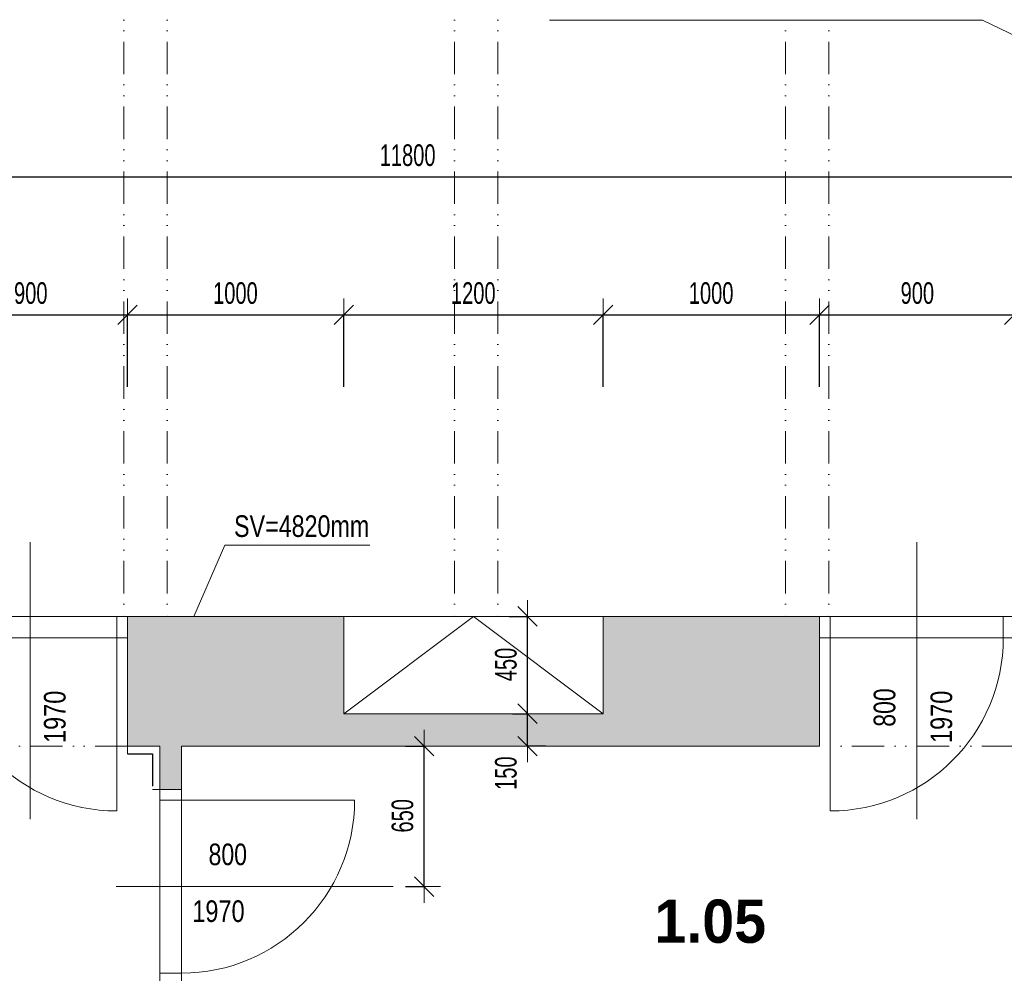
# Model space of a CAD drawing. Header units: millimetres. Extents: x -19372 to 59327, y -69634 to -42168.
# Tile 10 of 44: x -7407 to -2853, y -55218 to -50807. Entities that reach past the tile are written whole.
import ezdxf

# ---------------------------------------------------------------- set-up
doc = ezdxf.new("R2010")
doc.units = ezdxf.units.MM
doc.header["$PDMODE"] = 65
doc.linetypes.add('Cerchovana_1', pattern=[250, 150, -50, 0, -50])
doc.linetypes.add('JIS_09_15', pattern=[300, 150, -50, 0, -50, 0, -50])
for name, color, linetype, lineweight in [('XR$2$1.NP - STÁVAJÍCÍ_1', 7, 'Continuous', 25), ('XR$3$KOTY_1', 7, 'Continuous', 25), ('XR$7$1.NP - FILING_1', 7, 'Continuous', 25), ('XR$8$1.NP - NÁVRH_1', 7, 'Continuous', 25)]:
    doc.layers.add(name, color=color, linetype=linetype, lineweight=lineweight)
doc.styles.add('Arial Black', font='Arial Black')
doc.styles.add('ARIALNARROW', font='ARIALN.TTF')
doc.dimstyles.new('DIMSTYLE_3', dxfattribs={"dimtxt": 100, "dimasz": 150, "dimexe": 0, "dimexo": 0, "dimgap": 50, "dimtad": 2, "dimdec": 0, "dimrnd": 5, "dimdsep": 46, "dimtxsty": 'ARIALNARROW', "dimblk1": 'ALL_ML_STRICH', "dimblk2": 'ALL_ML_STRICH', "dimsah": 1, "dimcen": 0, "dimclrd": 6, "dimclre": 6, "dimclrt": 6, "dimadec": 0, "dimazin": 0, "dimtfac": 1, "dimtdec": 0, "dimtix": 1, "dimtmove": 2, "dimatfit": 3, "dimfxl": 0, "dimtzin": 0, "dimlwd": 0, "dimlwe": 13, "dimarcsym": 0})
doc.dimstyles.new('DIMSTYLE_5', dxfattribs={"dimtxt": 100, "dimasz": 150, "dimexe": 0, "dimexo": 0, "dimgap": 50, "dimtad": 2, "dimdec": 0, "dimrnd": 5, "dimdsep": 46, "dimtxsty": 'ARIALNARROW', "dimblk1": 'ALL_ML_STRICH', "dimblk2": 'ALL_ML_STRICH', "dimsah": 1, "dimcen": 0, "dimclrd": 6, "dimclre": 6, "dimclrt": 6, "dimadec": 0, "dimazin": 0, "dimtfac": 1, "dimtdec": 0, "dimtix": 1, "dimtmove": 2, "dimatfit": 3, "dimfxl": 0, "dimtvp": 1.2, "dimtzin": 0, "dimlwd": 0, "dimlwe": 13, "dimarcsym": 0})

# ---------------------------------------------------------------- blocks, each defined once
blk = doc.blocks.new('ALL_ML_STRICH')
at = {"color": 0, "linetype": 'ByBlock', "lineweight": -2}
for p, q in [((0, -0.5), (0, 0.5)), ((-1, 0), (0.5, 0)), ((-0.3, -0.3), (0.3, 0.3))]:
    blk.add_line(p, q, dxfattribs=at)
blk = doc.blocks.new('*D8')
at = {"layer": 'DEFPOINTS', "color": 6, "linetype": 'Continuous', "lineweight": 13}
for p in [(-11507.8, -51533.6), (-11507.8, -51534.2), (292.2, -51531.5)]:
    blk.add_point(p, dxfattribs=at)
at = {"layer": 'XR$3$KOTY_1', "color": 6, "linetype": 'Continuous', "lineweight": -2}
for p, q in [((-11507.8, -51633.6), (-11507.8, -51534.2)), ((-11507.8, -51534.2), (292.2, -51534.2)), ((292.2, -51631.5), (292.2, -51534.2))]:
    blk.add_line(p, q, dxfattribs=at)
at = {"layer": 'XR$3$KOTY_1', "color": 6, "linetype": 'Continuous', "lineweight": 13, "xscale": 150, "yscale": 150, "zscale": 150, "rotation": 180}
blk.add_blockref('ALL_ML_STRICH', (-11507.8, -51534.2), dxfattribs=at)
at = {"layer": 'XR$3$KOTY_1', "color": 6, "linetype": 'Continuous', "lineweight": 13, "xscale": 150, "yscale": 150, "zscale": 150}
blk.add_blockref('ALL_ML_STRICH', (292.2, -51534.2), dxfattribs=at)
at = {"layer": 'XR$3$KOTY_1', "color": 6, "linetype": 'Continuous', "lineweight": 13, "insert": (-5612.5, -51434.2), "char_height": 100, "width": 405.714, "attachment_point": 5, "style": 'ARIALNARROW'}
blk.add_mtext('\\W0.81;\\A1;{11800}', dxfattribs=at)
blk = doc.blocks.new('*D70')
at = {"layer": 'DEFPOINTS', "color": 6, "linetype": 'Continuous', "lineweight": 13}
for p in [(-2807.8, -52171.9), (-2807.8, -52605), (-2507.8, -52605)]:
    blk.add_point(p, dxfattribs=at)
at = {"layer": 'XR$3$KOTY_1', "color": 6, "linetype": 'Continuous', "lineweight": -2}
for p, q in [((-2807.8, -52505), (-2807.8, -52171.9)), ((-2807.8, -52171.9), (-2507.8, -52171.9)), ((-2507.8, -52505), (-2507.8, -52171.9))]:
    blk.add_line(p, q, dxfattribs=at)
at = {"layer": 'XR$3$KOTY_1', "color": 6, "linetype": 'Continuous', "lineweight": 13, "xscale": 150, "yscale": 150, "zscale": 150, "rotation": 180}
blk.add_blockref('ALL_ML_STRICH', (-2807.8, -52171.9), dxfattribs=at)
at = {"layer": 'XR$3$KOTY_1', "color": 6, "linetype": 'Continuous', "lineweight": 13, "xscale": 150, "yscale": 150, "zscale": 150}
blk.add_blockref('ALL_ML_STRICH', (-2507.8, -52171.9), dxfattribs=at)
at = {"layer": 'XR$3$KOTY_1', "color": 6, "linetype": 'Continuous', "lineweight": 13, "insert": (-2655.3, -52071.9), "char_height": 100, "width": 243.429, "attachment_point": 5, "style": 'ARIALNARROW'}
blk.add_mtext('\\W0.81;\\A1;{300}', dxfattribs=at)
blk = doc.blocks.new('*D71')
at = {"layer": 'DEFPOINTS', "color": 6, "linetype": 'Continuous', "lineweight": 13}
for p in [(-3707.8, -52171.9), (-3707.8, -52605), (-2807.8, -52605)]:
    blk.add_point(p, dxfattribs=at)
at = {"layer": 'XR$3$KOTY_1', "color": 6, "linetype": 'Continuous', "lineweight": -2}
for p, q in [((-3707.8, -52505), (-3707.8, -52171.9)), ((-3707.8, -52171.9), (-2807.8, -52171.9)), ((-2807.8, -52505), (-2807.8, -52171.9))]:
    blk.add_line(p, q, dxfattribs=at)
at = {"layer": 'XR$3$KOTY_1', "color": 6, "linetype": 'Continuous', "lineweight": 13, "xscale": 150, "yscale": 150, "zscale": 150, "rotation": 180}
blk.add_blockref('ALL_ML_STRICH', (-3707.8, -52171.9), dxfattribs=at)
at = {"layer": 'XR$3$KOTY_1', "color": 6, "linetype": 'Continuous', "lineweight": 13, "xscale": 150, "yscale": 150, "zscale": 150}
blk.add_blockref('ALL_ML_STRICH', (-2807.8, -52171.9), dxfattribs=at)
at = {"layer": 'XR$3$KOTY_1', "color": 6, "linetype": 'Continuous', "lineweight": 13, "insert": (-3255.3, -52071.9), "char_height": 100, "width": 243.429, "attachment_point": 5, "style": 'ARIALNARROW'}
blk.add_mtext('\\W0.81;\\A1;{900}', dxfattribs=at)
blk = doc.blocks.new('*D72')
at = {"layer": 'DEFPOINTS', "color": 6, "linetype": 'Continuous', "lineweight": 13}
for p in [(-4707.8, -52171.9), (-4707.8, -52605), (-3707.8, -52605)]:
    blk.add_point(p, dxfattribs=at)
at = {"layer": 'XR$3$KOTY_1', "color": 6, "linetype": 'Continuous', "lineweight": -2}
for p, q in [((-4707.8, -52505), (-4707.8, -52171.9)), ((-4707.8, -52171.9), (-3707.8, -52171.9)), ((-3707.8, -52505), (-3707.8, -52171.9))]:
    blk.add_line(p, q, dxfattribs=at)
at = {"layer": 'XR$3$KOTY_1', "color": 6, "linetype": 'Continuous', "lineweight": 13, "xscale": 150, "yscale": 150, "zscale": 150, "rotation": 180}
blk.add_blockref('ALL_ML_STRICH', (-4707.8, -52171.9), dxfattribs=at)
at = {"layer": 'XR$3$KOTY_1', "color": 6, "linetype": 'Continuous', "lineweight": 13, "xscale": 150, "yscale": 150, "zscale": 150}
blk.add_blockref('ALL_ML_STRICH', (-3707.8, -52171.9), dxfattribs=at)
at = {"layer": 'XR$3$KOTY_1', "color": 6, "linetype": 'Continuous', "lineweight": 13, "insert": (-4208.9, -52071.9), "char_height": 100, "width": 324.571, "attachment_point": 5, "style": 'ARIALNARROW'}
blk.add_mtext('\\W0.81;\\A1;{1000}', dxfattribs=at)
blk = doc.blocks.new('*D73')
at = {"layer": 'DEFPOINTS', "color": 6, "linetype": 'Continuous', "lineweight": 13}
for p in [(-5907.8, -52171.9), (-5907.8, -52605), (-4707.8, -52605)]:
    blk.add_point(p, dxfattribs=at)
at = {"layer": 'XR$3$KOTY_1', "color": 6, "linetype": 'Continuous', "lineweight": -2}
for p, q in [((-5907.8, -52505), (-5907.8, -52171.9)), ((-5907.8, -52171.9), (-4707.8, -52171.9)), ((-4707.8, -52505), (-4707.8, -52171.9))]:
    blk.add_line(p, q, dxfattribs=at)
at = {"layer": 'XR$3$KOTY_1', "color": 6, "linetype": 'Continuous', "lineweight": 13, "xscale": 150, "yscale": 150, "zscale": 150, "rotation": 180}
blk.add_blockref('ALL_ML_STRICH', (-5907.8, -52171.9), dxfattribs=at)
at = {"layer": 'XR$3$KOTY_1', "color": 6, "linetype": 'Continuous', "lineweight": 13, "xscale": 150, "yscale": 150, "zscale": 150}
blk.add_blockref('ALL_ML_STRICH', (-4707.8, -52171.9), dxfattribs=at)
at = {"layer": 'XR$3$KOTY_1', "color": 6, "linetype": 'Continuous', "lineweight": 13, "insert": (-5308.9, -52071.9), "char_height": 100, "width": 324.571, "attachment_point": 5, "style": 'ARIALNARROW'}
blk.add_mtext('\\W0.81;\\A1;{1200}', dxfattribs=at)
blk = doc.blocks.new('*D74')
at = {"layer": 'DEFPOINTS', "color": 6, "linetype": 'Continuous', "lineweight": 13}
for p in [(-6907.8, -52171.9), (-6907.8, -52605), (-5907.8, -52605)]:
    blk.add_point(p, dxfattribs=at)
at = {"layer": 'XR$3$KOTY_1', "color": 6, "linetype": 'Continuous', "lineweight": -2}
for p, q in [((-6907.8, -52505), (-6907.8, -52171.9)), ((-6907.8, -52171.9), (-5907.8, -52171.9)), ((-5907.8, -52505), (-5907.8, -52171.9))]:
    blk.add_line(p, q, dxfattribs=at)
at = {"layer": 'XR$3$KOTY_1', "color": 6, "linetype": 'Continuous', "lineweight": 13, "xscale": 150, "yscale": 150, "zscale": 150, "rotation": 180}
blk.add_blockref('ALL_ML_STRICH', (-6907.8, -52171.9), dxfattribs=at)
at = {"layer": 'XR$3$KOTY_1', "color": 6, "linetype": 'Continuous', "lineweight": 13, "xscale": 150, "yscale": 150, "zscale": 150}
blk.add_blockref('ALL_ML_STRICH', (-5907.8, -52171.9), dxfattribs=at)
at = {"layer": 'XR$3$KOTY_1', "color": 6, "linetype": 'Continuous', "lineweight": 13, "insert": (-6408.9, -52071.9), "char_height": 100, "width": 324.571, "attachment_point": 5, "style": 'ARIALNARROW'}
blk.add_mtext('\\W0.81;\\A1;{1000}', dxfattribs=at)
blk = doc.blocks.new('*D75')
at = {"layer": 'DEFPOINTS', "color": 6, "linetype": 'Continuous', "lineweight": 13}
for p in [(-7807.8, -52171.9), (-7807.8, -52605), (-6907.8, -52605)]:
    blk.add_point(p, dxfattribs=at)
at = {"layer": 'XR$3$KOTY_1', "color": 6, "linetype": 'Continuous', "lineweight": -2}
for p, q in [((-7807.8, -52505), (-7807.8, -52171.9)), ((-7807.8, -52171.9), (-6907.8, -52171.9)), ((-6907.8, -52505), (-6907.8, -52171.9))]:
    blk.add_line(p, q, dxfattribs=at)
at = {"layer": 'XR$3$KOTY_1', "color": 6, "linetype": 'Continuous', "lineweight": 13, "xscale": 150, "yscale": 150, "zscale": 150, "rotation": 180}
blk.add_blockref('ALL_ML_STRICH', (-7807.8, -52171.9), dxfattribs=at)
at = {"layer": 'XR$3$KOTY_1', "color": 6, "linetype": 'Continuous', "lineweight": 13, "xscale": 150, "yscale": 150, "zscale": 150}
blk.add_blockref('ALL_ML_STRICH', (-6907.8, -52171.9), dxfattribs=at)
at = {"layer": 'XR$3$KOTY_1', "color": 6, "linetype": 'Continuous', "lineweight": 13, "insert": (-7355.3, -52071.9), "char_height": 100, "width": 243.429, "attachment_point": 5, "style": 'ARIALNARROW'}
blk.add_mtext('\\W0.81;\\A1;{900}', dxfattribs=at)
blk = doc.blocks.new('*D82')
at = {"layer": 'DEFPOINTS', "color": 6, "linetype": 'Continuous', "lineweight": 13}
for p in [(-5722.4, -54166.7), (-5722.4, -54816.7), (-5536, -54816.7)]:
    blk.add_point(p, dxfattribs=at)
at = {"layer": 'XR$3$KOTY_1', "color": 6, "linetype": 'Continuous', "lineweight": -2}
for p, q in [((-5622.4, -54166.7), (-5536, -54166.7)), ((-5536, -54816.7), (-5536, -54166.7)), ((-5622.4, -54816.7), (-5536, -54816.7))]:
    blk.add_line(p, q, dxfattribs=at)
at = {"layer": 'XR$3$KOTY_1', "color": 6, "linetype": 'Continuous', "lineweight": 13, "xscale": 150, "yscale": 150, "zscale": 150}
for p, rotation in [((-5536, -54166.7), 90), ((-5536, -54816.7), 270)]:
    blk.add_blockref('ALL_ML_STRICH', p, dxfattribs=dict(at, rotation=rotation))
at = {"layer": 'XR$3$KOTY_1', "color": 6, "linetype": 'Continuous', "lineweight": 13, "insert": (-5636, -54489.1), "char_height": 100, "width": 243.429, "attachment_point": 5, "rotation": 90, "style": 'ARIALNARROW'}
blk.add_mtext('\\W0.81;\\A1;{650}', dxfattribs=at)
blk = doc.blocks.new('*D88')
at = {"layer": 'DEFPOINTS', "color": 6, "linetype": 'Continuous', "lineweight": 13}
for p in [(-5042.4, -53566.7), (-5057.9, -54016.7), (-5027.5, -54016.7)]:
    blk.add_point(p, dxfattribs=at)
at = {"layer": 'XR$3$KOTY_1', "color": 6, "linetype": 'Continuous', "lineweight": -2}
for p, q in [((-5142.4, -53566.7), (-5057.9, -53566.7)), ((-5057.9, -54016.7), (-5057.9, -53566.7)), ((-5127.5, -54016.7), (-5057.9, -54016.7))]:
    blk.add_line(p, q, dxfattribs=at)
at = {"layer": 'XR$3$KOTY_1', "color": 6, "linetype": 'Continuous', "lineweight": 13, "xscale": 150, "yscale": 150, "zscale": 150}
for p, rotation in [((-5057.9, -53566.7), 90), ((-5057.9, -54016.7), 270)]:
    blk.add_blockref('ALL_ML_STRICH', p, dxfattribs=dict(at, rotation=rotation))
at = {"layer": 'XR$3$KOTY_1', "color": 6, "linetype": 'Continuous', "lineweight": 13, "insert": (-5157.9, -53789.1), "char_height": 100, "width": 243.429, "attachment_point": 5, "rotation": 90, "style": 'ARIALNARROW'}
blk.add_mtext('\\W0.81;\\A1;{450}', dxfattribs=at)
blk = doc.blocks.new('*D89')
at = {"layer": 'DEFPOINTS', "color": 6, "linetype": 'Continuous', "lineweight": 13}
for p in [(-5027.5, -54016.7), (-5075.6, -54166.7), (-5057.9, -54166.7)]:
    blk.add_point(p, dxfattribs=at)
at = {"layer": 'XR$3$KOTY_1', "color": 6, "linetype": 'Continuous', "lineweight": -2}
for p, q in [((-5127.5, -54016.7), (-5057.9, -54016.7)), ((-5057.9, -54166.7), (-5057.9, -54016.7)), ((-4975.6, -54166.7), (-5057.9, -54166.7))]:
    blk.add_line(p, q, dxfattribs=at)
at = {"layer": 'XR$3$KOTY_1', "color": 6, "linetype": 'Continuous', "lineweight": 13, "xscale": 150, "yscale": 150, "zscale": 150}
for p, rotation in [((-5057.9, -54016.7), 90), ((-5057.9, -54166.7), 270)]:
    blk.add_blockref('ALL_ML_STRICH', p, dxfattribs=dict(at, rotation=rotation))
at = {"layer": 'XR$3$KOTY_1', "color": 6, "linetype": 'Continuous', "lineweight": 13, "insert": (-5157.9, -54291.8), "char_height": 100, "width": 243.429, "attachment_point": 5, "rotation": 90, "style": 'ARIALNARROW'}
blk.add_mtext('\\W0.81;\\A1;{150}', dxfattribs=at)

msp = doc.modelspace()

# ---------------------------------------------------------------- hatches: boundary and pattern name
at = {"layer": 'XR$7$1.NP - FILING_1', "linetype": 'Continuous', "lineweight": 13}
msp.add_hatch(color=254, dxfattribs=at).paths.add_polyline_path([(-6907.8, -54166.7), (-6757.8, -54166.7), (-6757.8, -54366.7), (-6657.8, -54366.7), (-6657.8, -54166.7), (-3707.8, -54166.7), (-3707.8, -53566.7), (-4707.8, -53566.7), (-4707.8, -54016.7), (-5907.8, -54016.7), (-5907.8, -53566.7), (-6907.8, -53566.7)])

# ---------------------------------------------------------------- linework, layer by layer
at = {"layer": 'XR$2$1.NP - STÁVAJÍCÍ_1', "color": 8, "linetype": 'JIS_09_15', "lineweight": 13}
for p, q in [((-6925.3, -47606.7), (-6925.3, -53566.7)), ((-6725.3, -47606.7), (-6725.3, -53566.7)), ((-5395.3, -47606.7), (-5395.3, -53566.7)), ((-5195.3, -47606.7), (-5195.3, -53566.7)), ((-3865.3, -47606.7), (-3865.3, -53566.7)), ((-3665.3, -47606.7), (-3665.3, -53566.7)), ((-6907.8, -54166.7), (-7807.8, -54166.7)), ((-2807.8, -54166.7), (-3707.8, -54166.7))]:
    msp.add_line(p, q, dxfattribs=at)
at = {"layer": 'XR$2$1.NP - STÁVAJÍCÍ_1', "color": 8, "linetype": 'Continuous', "lineweight": 13}
for p, q in [((-7357.8, -53223.2), (-7357.8, -54504.2)), ((-3257.8, -53223.2), (-3257.8, -54504.2)), ((-6907.8, -53566.7), (-7807.8, -53566.7)), ((-6957.8, -53666.7), (-6957.8, -53566.7)), ((-4707.8, -53566.7), (-5907.8, -53566.7)), ((-5307.8, -53566.7), (-5907.8, -54016.7)), ((-4707.8, -54016.7), (-5307.8, -53566.7)), ((-2807.8, -53566.7), (-3707.8, -53566.7)), ((-3657.8, -53666.7), (-3657.8, -53566.7)), ((-2857.8, -53666.7), (-2857.8, -53566.7)), ((-6907.8, -53666.7), (-7807.8, -53666.7)), ((-6957.8, -53666.7), (-6957.8, -54466.7)), ((-2807.8, -53666.7), (-3707.8, -53666.7)), ((-3657.8, -53666.7), (-3657.8, -54466.7)), ((-6907.8, -54166.7), (-6907.8, -54201.7)), ((-6757.8, -54366.7), (-6792.8, -54366.7)), ((-6757.8, -55266.7), (-6757.8, -54366.7)), ((-6657.8, -55266.7), (-6657.8, -54366.7)), ((-6757.8, -54416.7), (-6657.8, -54416.7)), ((-6657.8, -54416.7), (-5857.8, -54416.7)), ((-5679.2, -54816.7), (-6960.2, -54816.7)), ((-6757.8, -55216.7), (-6657.8, -55216.7))]:
    msp.add_line(p, q, dxfattribs=at)
at = {"layer": 'XR$2$1.NP - STÁVAJÍCÍ_1', "color": 8, "linetype": 'Continuous', "lineweight": 18}
for p, q in [((-6907.8, -53566.7), (-5907.8, -53566.7)), ((-6907.8, -54166.7), (-6907.8, -53566.7)), ((-5907.8, -54016.7), (-5907.8, -53566.7)), ((-4707.8, -53566.7), (-3707.8, -53566.7)), ((-4707.8, -54016.7), (-4707.8, -53566.7)), ((-3707.8, -54166.7), (-3707.8, -53566.7)), ((-5907.8, -54016.7), (-4707.8, -54016.7)), ((-6907.8, -54166.7), (-6757.8, -54166.7)), ((-6757.8, -54166.7), (-6757.8, -54366.7)), ((-6657.8, -54166.7), (-3707.8, -54166.7)), ((-6657.8, -54166.7), (-6657.8, -54366.7)), ((-6757.8, -54366.7), (-6657.8, -54366.7))]:
    msp.add_line(p, q, dxfattribs=at)
at = {"layer": 'XR$2$1.NP - STÁVAJÍCÍ_1', "color": 8, "linetype": 'Cerchovana_1', "lineweight": 25}
for p, q in [((-6907.8, -54201.7), (-6792.8, -54201.7)), ((-6792.8, -54201.7), (-6792.8, -54366.7))]:
    msp.add_line(p, q, dxfattribs=at)
at = {"layer": 'XR$2$1.NP - STÁVAJÍCÍ_1', "color": 8, "linetype": 'Continuous', "lineweight": 13}
for centre, start, end in [((-6957.8, -53666.7), 180, 270), ((-3657.8, -53666.7), 270, 0), ((-6657.8, -54416.7), 270, 0)]:
    msp.add_arc(centre, 800, start, end, dxfattribs=at)
at = {"layer": 'XR$3$KOTY_1', "color": 7, "linetype": 'Continuous', "lineweight": 13}
for p, q in [((-4956.6, -50809), (-2954, -50809)), ((-2954, -50809), (1340.9, -52880.8))]:
    msp.add_line(p, q, dxfattribs=at)
at = {"layer": 'XR$3$KOTY_1', "color": 6, "linetype": 'Continuous', "lineweight": 13}
for p, q in [((-6457.9, -53236.7), (-6600.5, -53566.7)), ((-5787.9, -53236.7), (-6457.9, -53236.7))]:
    msp.add_line(p, q, dxfattribs=at)

# ---------------------------------------------------------------- texts
at = {"layer": 'XR$2$1.NP - STÁVAJÍCÍ_1', "color": 8, "linetype": 'Continuous', "lineweight": 18, "char_height": 100, "attachment_point": 5, "rotation": 90, "style": 'ARIALNARROW'}
for s, insert, width in [('\\W0.95;1970', (-7243.7, -54031.5), 295.658), ('\\W0.93;800', (-3406.4, -53988.3), 225.547), ('\\W0.95;1970', (-3143.7, -54031.5), 295.658)]:
    msp.add_mtext(s, dxfattribs=dict(at, insert=insert, width=width))
at = {"layer": 'XR$2$1.NP - STÁVAJÍCÍ_1', "color": 8, "linetype": 'Continuous', "lineweight": 18, "char_height": 100, "attachment_point": 5, "style": 'ARIALNARROW'}
for s, insert, width in [('\\W0.93;800', (-6444.2, -54668.2), 225.547), ('\\W0.95;1970', (-6487.4, -54930.9), 295.658)]:
    msp.add_mtext(s, dxfattribs=dict(at, insert=insert, width=width))
at = {"layer": 'XR$3$KOTY_1', "color": 6, "linetype": 'Continuous', "lineweight": 18, "insert": (-6102.6, -53150), "char_height": 100, "width": 676.724, "attachment_point": 5, "style": 'ARIALNARROW'}
msp.add_mtext('\\W0.94;SV=4820mm', dxfattribs=at)
at = {"layer": 'XR$8$1.NP - NÁVRH_1', "color": 7, "linetype": 'Continuous', "lineweight": 35, "insert": (-4471.3, -54876.6), "char_height": 200, "width": 627.778, "attachment_point": 1, "style": 'Arial Black'}
msp.add_mtext('\\W0.83;1.05', dxfattribs=at)

# ---------------------------------------------------------------- dimensions: what is measured, and where the dimension line sits
at = {"layer": 'XR$3$KOTY_1', "color": 6, "linetype": 'Continuous', "lineweight": 13}
for base, p1, p2, picture, middle in [((292.2, -51534.2), (-11507.8, -51633.6), (292.2, -51631.5), '*D8', (-5612.5, -51434.2)), ((-6907.8, -52171.9), (-7807.8, -52505), (-6907.8, -52505), '*D75', (-7355.3, -52071.9)), ((-5907.8, -52171.9), (-6907.8, -52505), (-5907.8, -52505), '*D74', (-6408.9, -52071.9)), ((-4707.8, -52171.9), (-5907.8, -52505), (-4707.8, -52505), '*D73', (-5308.9, -52071.9)), ((-3707.8, -52171.9), (-4707.8, -52505), (-3707.8, -52505), '*D72', (-4208.9, -52071.9)), ((-2807.8, -52171.9), (-3707.8, -52505), (-2807.8, -52505), '*D71', (-3255.3, -52071.9)), ((-2507.8, -52171.9), (-2807.8, -52505), (-2507.8, -52505), '*D70', (-2655.3, -52071.9))]:
    dim = msp.add_linear_dim(base=base, p1=p1, p2=p2, dimstyle='DIMSTYLE_3', override={"dimpost": '<>', "dimclrd": 6, "dimclre": 6, "dimclrt": 6, "dimlwd": 0, "dimlwe": 13}, dxfattribs=at)
    dim.commit()
    dim.dimension.update_dxf_attribs({"geometry": picture, "text_midpoint": middle, "dimtype": 160})
for base, p1, p2, dimstyle, picture, middle in [((-5057.9, -53566.7), (-5127.5, -54016.7), (-5142.4, -53566.7), 'DIMSTYLE_3', '*D88', (-5157.9, -53789.1)), ((-5057.9, -54016.7), (-4975.6, -54166.7), (-5127.5, -54016.7), 'DIMSTYLE_5', '*D89', (-5157.9, -54291.8)), ((-5536, -54166.7), (-5622.4, -54816.7), (-5622.4, -54166.7), 'DIMSTYLE_3', '*D82', (-5636, -54489.1))]:
    dim = msp.add_linear_dim(base=base, p1=p1, p2=p2, angle=90, dimstyle=dimstyle, override={"dimpost": '<>', "dimclrd": 6, "dimclre": 6, "dimclrt": 6, "dimlwd": 0, "dimlwe": 13}, dxfattribs=at)
    dim.commit()
    dim.dimension.update_dxf_attribs({"geometry": picture, "text_midpoint": middle, "dimtype": 160})

doc.saveas('drawing.dxf')
